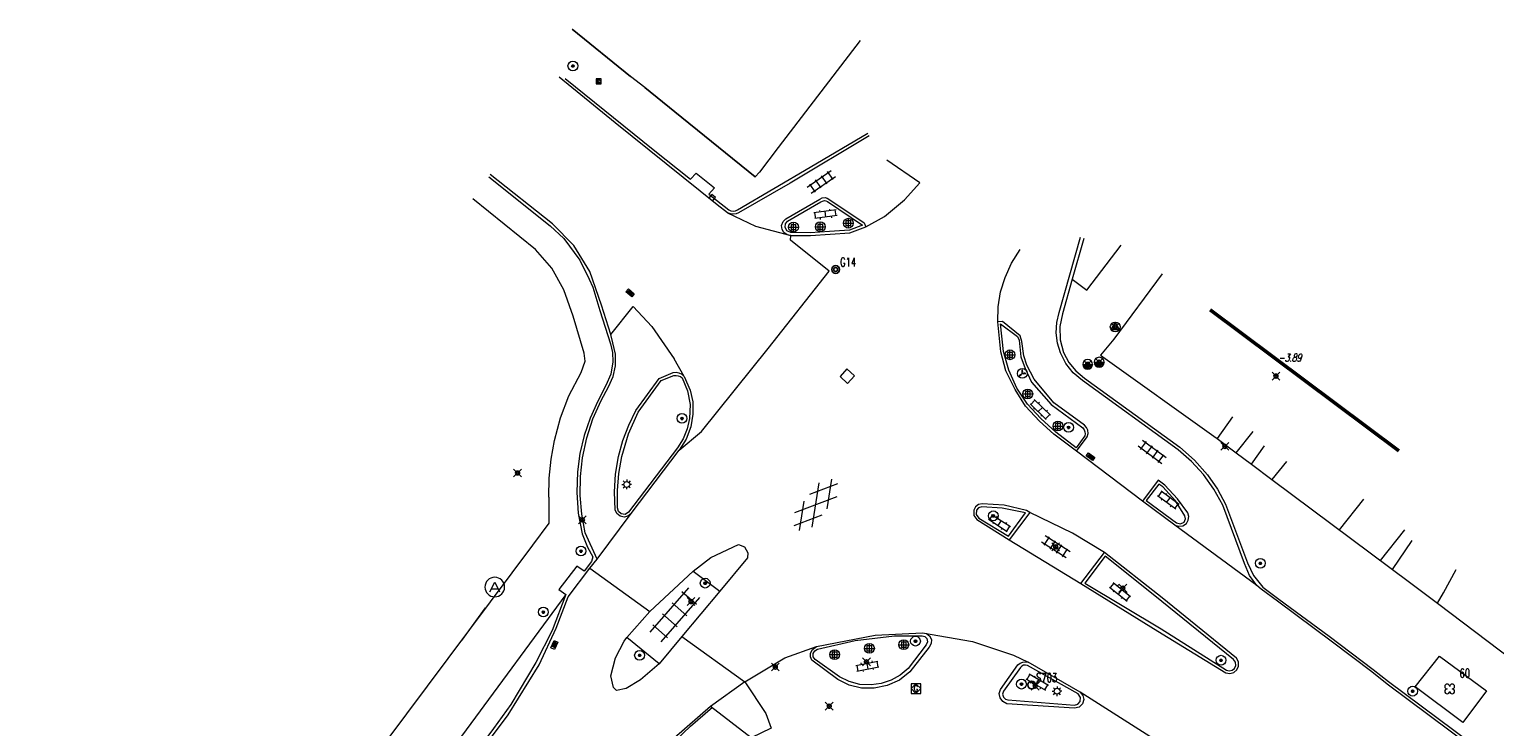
# Model space of a CAD drawing. Header units: metres. Extents: x 113132 to 113925, y 483082 to 483769.
# Tile 8 of 54: x 113223 to 113298, y 483733 to 483769. Entities that reach past the tile are written whole.
import ezdxf
from ezdxf.enums import TextEntityAlignment as Align

# ---------------------------------------------------------------- set-up
doc = ezdxf.new("R2010")
doc.units = ezdxf.units.M
doc.header["$PDMODE"] = 35
doc.header["$PDSIZE"] = 0.2
doc.layers.get('0').update_dxf_attribs({"linetype": 'CONTINUOUS', "lineweight": 18})
doc.layers.add('$detailpunten', color=4, linetype='CONTINUOUS')
doc.layers.add('M01_Verzgrslgpnt', color=7, linetype='CONTINUOUS')
for name, color, linetype, lineweight in [('ASFA_asfalt', 7, 'CONTINUOUS', 18), ('AVBK_afvalbak', 7, 'CONTINUOUS', 18), ('BDVK_verkeersbord', 7, 'CONTINUOUS', 18), ('BOOM_boom', 7, 'CONTINUOUS', 18), ('BRKR_brandkraan', 7, 'CONTINUOUS', 18), ('DRPL_dorpelhoogte', 6, 'CONTINUOUS', 18), ('GHGB_gevel_hoofdgebouw', 1, 'CONTINUOUS', 50), ('GSAF_gasafsluiter', 7, 'CONTINUOUS', 18), ('HEKW_hek_hekwerk', 3, 'RASTERHEK', 18), ('KASF_kant_asfalt', 7, 'CONTINUOUS', 18), ('KKLI_kant_klinkers', 7, 'CONTINUOUS', 18), ('KLIN_klinkers', 7, 'CONTINUOUS', 18), ('KMUU_muur_kant', 1, 'CONTINUOUS', 25), ('KOLK_straatkolk', 7, 'CONTINUOUS', 18), ('KOVM_kant_overig_materiaal', 6, 'CONTINUOUS', 18), ('KTEG_kant_tegels', 7, 'CONTINUOUS', 18), ('LNTP_lantaarnpaal', 7, 'CONTINUOUS', 18), ('PLBE_paal_beton', 7, 'CONTINUOUS', 18), ('RPUT_rioolput_inspectieput', 7, 'CONTINUOUS', 18), ('TGLS_tegels', 7, 'CONTINUOUS', 18), ('TKLK_trottoirkolk', 7, 'CONTINUOUS', 18), ('WAPU_Waterleidingput_afsluiter', 7, 'CONTINUOUS', 18), ('WGWZ_bewegwijzeringsobject', 7, 'CONTINUOUS', 18)]:
    doc.layers.add(name, color=color, linetype=linetype, lineweight=lineweight)
doc.layers.add('Defpoints2', color=11, linetype='CONTINUOUS', lineweight=18, plot=False)
doc.styles.add('Romans', font='romans.shx', dxfattribs={"width": 0.7, "height": 2})
doc.styles.get("Standard").update_dxf_attribs({"font": 'romans.shx', "height": 0.9})
doc.linetypes.add('RASTERHEK', pattern='A,7,-1,[101,fgm.shx,S=0.5,R=0,X=0,Y=0],-2', length=10)

# ---------------------------------------------------------------- blocks, each defined once
blk = doc.blocks.new('BOOM-flat-3')
at = {"layer": 'BOOM_boom'}
for centre, start, end in [((-0.125, 0.125), 0, 270), ((-0.125, -0.125), 90, 0), ((0.125, 0.125), 270, 180), ((0.125, -0.125), 180, 90)]:
    blk.add_arc(centre, 0.125, start, end, dxfattribs=at)
at = {"layer": 'BOOM_boom', "style": 'Romans', "width": 0.7}
for tag, p in [('STAMDIAMETER', (0.5, 0.575)), ('KRUINDIAMETER', (0.5, -0.175)), ('SOORT', (0.5, -0.875))]:
    blk.add_attdef(tag, p, '', height=0.45, dxfattribs=at)
blk = doc.blocks.new('mvpnt-flat-116')
at = {"layer": '$detailpunten', "linetype": 'Continuous'}
blk.add_point((0, 0), dxfattribs=at)
blk = doc.blocks.new('mvpnt-flat-117')
at = {"layer": '$detailpunten', "linetype": 'Continuous'}
blk.add_point((0, 0), dxfattribs=at)
blk = doc.blocks.new('mvpnt-flat-624')
at = {"layer": '$detailpunten', "linetype": 'Continuous'}
blk.add_point((0, 0), dxfattribs=at)
blk = doc.blocks.new('mvpnt-flat-625')
at = {"layer": '$detailpunten', "linetype": 'Continuous'}
blk.add_point((0, 0), dxfattribs=at)
blk = doc.blocks.new('mvpnt-flat-626')
at = {"layer": '$detailpunten', "linetype": 'Continuous'}
blk.add_point((0, 0), dxfattribs=at)
blk = doc.blocks.new('mvpnt-flat-627')
at = {"layer": '$detailpunten', "linetype": 'Continuous'}
blk.add_point((0, 0), dxfattribs=at)
blk = doc.blocks.new('mvpnt-flat-628')
at = {"layer": '$detailpunten', "linetype": 'Continuous'}
blk.add_point((0, 0), dxfattribs=at)
blk = doc.blocks.new('mvpnt-flat-629')
at = {"layer": '$detailpunten', "linetype": 'Continuous'}
blk.add_point((0, 0), dxfattribs=at)
blk = doc.blocks.new('mvpnt-flat-630')
at = {"layer": '$detailpunten', "linetype": 'Continuous'}
blk.add_point((0, 0), dxfattribs=at)
blk = doc.blocks.new('mvpnt-flat-811')
at = {"layer": '$detailpunten', "linetype": 'Continuous'}
blk.add_point((0, 0), dxfattribs=at)
blk = doc.blocks.new('mvpnt-flat-812')
at = {"layer": '$detailpunten', "linetype": 'Continuous'}
blk.add_point((0, 0), dxfattribs=at)
blk = doc.blocks.new('mvpnt-flat-813')
at = {"layer": '$detailpunten', "linetype": 'Continuous'}
blk.add_point((0, 0), dxfattribs=at)
blk = doc.blocks.new('mvpnt-flat-814')
at = {"layer": '$detailpunten', "linetype": 'Continuous'}
blk.add_point((0, 0), dxfattribs=at)
blk = doc.blocks.new('mvpnt-flat-815')
at = {"layer": '$detailpunten', "linetype": 'Continuous'}
blk.add_point((0, 0), dxfattribs=at)
blk = doc.blocks.new('ASFA-M-flat-2')
at = {"layer": 'ASFA_asfalt', "linetype": 'Continuous'}
for points in [[(1.115, 1.075), (-0.311, 0.529)], [(-0.181, -1.135), (0.181, 1.135)], [(0.582, -0.195), (0.823, 1.312)], [(1.074, 0.411), (-1.073, -0.411)], [(-0.822, -1.313), (-0.583, 0.193)], [(0.309, -0.531), (-1.115, -1.076)]]:
    blk.add_lwpolyline(points, dxfattribs=at)
blk = doc.blocks.new('TGLS-flat-6')
at = {"layer": 'TGLS_tegels'}
for points in [[(0.706, 1.376), (-1.27, -0.882)], [(1.27, 0.882), (-0.706, -1.376)], [(1.117, 0.517), (0.365, 1.176)], [(-0.623, 0.047), (0.129, -0.612)], [(-0.129, 0.612), (0.623, -0.047)], [(-1.117, -0.517), (-0.365, -1.176)]]:
    blk.add_lwpolyline(points, dxfattribs=at)
blk = doc.blocks.new('GSAF-flat-2')
at = {"layer": 'GSAF_gasafsluiter'}
for points in [[(0.25, -0.25), (0.25, 0.25), (-0.25, 0.25), (-0.25, -0.25)], [(0, -0.25), (0.25, 0), (0, 0.25), (-0.25, 0)]]:
    blk.add_lwpolyline(points, close=True, dxfattribs=at)
at = {"layer": 'GSAF_gasafsluiter', "style": 'Romans', "width": 0.7}
blk.add_text('G', height=0.3, dxfattribs=at).set_placement((-0.116, -0.142))
blk = doc.blocks.new('BDVK-flat-2')
at = {"layer": 'BDVK_verkeersbord'}
for points in [[(-0.062, 0), (0.062, 0)], [(-0.057, 0.025), (0.057, 0.025)], [(-0.038, 0.05), (0.038, 0.05)], [(-0.057, -0.025), (0.057, -0.025)], [(-0.038, -0.05), (0.038, -0.05)]]:
    blk.add_lwpolyline(points, dxfattribs=at)
for radius in [0.25, 0.0625]:
    blk.add_circle((0, 0), radius, dxfattribs=at)
blk = doc.blocks.new('BDVK-flat-3')
at = {"layer": 'BDVK_verkeersbord'}
for points in [[(-0.062, 0), (0.062, 0)], [(-0.057, 0.025), (0.057, 0.025)], [(-0.038, 0.05), (0.038, 0.05)], [(-0.057, -0.025), (0.057, -0.025)], [(-0.038, -0.05), (0.038, -0.05)]]:
    blk.add_lwpolyline(points, dxfattribs=at)
for radius in [0.25, 0.0625]:
    blk.add_circle((0, 0), radius, dxfattribs=at)
blk = doc.blocks.new('AVBK-flat-2')
at = {"layer": 'AVBK_afvalbak'}
for points in [[(-0.25, -0.25), (0, 0.25), (0.25, -0.25)], [(-0.175, -0.1), (0.175, -0.1)]]:
    blk.add_lwpolyline(points, dxfattribs=at)
for start, end in [(0, 180), (180, 0)]:
    blk.add_arc((0, 0), 0.5, start, end, dxfattribs=at)
blk = doc.blocks.new('BDVK-flat-6')
at = {"layer": 'BDVK_verkeersbord'}
for points in [[(-0.062, 0), (0.062, 0)], [(-0.057, 0.025), (0.057, 0.025)], [(-0.038, 0.05), (0.038, 0.05)], [(-0.057, -0.025), (0.057, -0.025)], [(-0.038, -0.05), (0.038, -0.05)]]:
    blk.add_lwpolyline(points, dxfattribs=at)
for radius in [0.25, 0.0625]:
    blk.add_circle((0, 0), radius, dxfattribs=at)
blk = doc.blocks.new('BDVK-flat-7')
at = {"layer": 'BDVK_verkeersbord'}
for points in [[(-0.062, 0), (0.062, 0)], [(-0.057, 0.025), (0.057, 0.025)], [(-0.038, 0.05), (0.038, 0.05)], [(-0.057, -0.025), (0.057, -0.025)], [(-0.038, -0.05), (0.038, -0.05)]]:
    blk.add_lwpolyline(points, dxfattribs=at)
for radius in [0.25, 0.0625]:
    blk.add_circle((0, 0), radius, dxfattribs=at)
blk = doc.blocks.new('GPON-flat-3')
at = {"layer": 'M01_Verzgrslgpnt', "color": 7}
blk.add_circle((0, 0), 0.2, dxfattribs=at)
at = {"layer": 'M01_Verzgrslgpnt', "color": 7, "style": 'Romans', "width": 0.7}
for tag, p in [('PNUM', (0.225, 0.15)), ('OMSCHRIJVING', (0.225, -0.5))]:
    blk.add_attdef(tag, p, '', height=0.45, dxfattribs=at)
blk = doc.blocks.new('RPUT-flat-11')
at = {"layer": 'RPUT_rioolput_inspectieput'}
for p, q in [((-0.016, 0.371), (-0.371, -0.016)), ((0.371, 0.016), (-0.016, 0.371)), ((0.016, -0.371), (0.371, 0.016)), ((-0.371, -0.016), (0.016, -0.371))]:
    blk.add_line(p, q, dxfattribs=at)
blk = doc.blocks.new('KOLK-flat-27')
at = {"layer": 'KOLK_straatkolk'}
for p, q in [((-0.217, 0.052), (-0.088, 0.205)), ((0.088, -0.205), (-0.217, 0.052)), ((0.082, -0.135), (-0.147, 0.058)), ((0.115, -0.097), (-0.115, 0.097)), ((-0.088, 0.205), (0.217, -0.052)), ((0.147, -0.058), (-0.082, 0.135)), ((0.217, -0.052), (0.088, -0.205))]:
    blk.add_line(p, q, dxfattribs=at)
blk = doc.blocks.new('BDVK-flat-18')
at = {"layer": 'BDVK_verkeersbord'}
for points in [[(-0.062, 0), (0.062, 0)], [(-0.057, 0.025), (0.057, 0.025)], [(-0.038, 0.05), (0.038, 0.05)], [(-0.057, -0.025), (0.057, -0.025)], [(-0.038, -0.05), (0.038, -0.05)]]:
    blk.add_lwpolyline(points, dxfattribs=at)
for radius in [0.25, 0.0625]:
    blk.add_circle((0, 0), radius, dxfattribs=at)
blk = doc.blocks.new('GSAF-flat-9')
at = {"layer": 'GSAF_gasafsluiter'}
for points in [[(0.125, -0.125), (0.125, 0.125), (-0.125, 0.125), (-0.125, -0.125)], [(0, -0.125), (0.125, 0), (0, 0.125), (-0.125, 0)]]:
    blk.add_lwpolyline(points, close=True, dxfattribs=at)
at = {"layer": 'GSAF_gasafsluiter', "style": 'Romans', "width": 0.7}
blk.add_text('G', height=0.15, dxfattribs=at).set_placement((-0.058, -0.071))
blk = doc.blocks.new('TKLK-flat-37')
at = {"layer": 'TKLK_trottoirkolk'}
for points in [[(0.056, 0.274), (-0.098, 0.077)], [(0.252, 0.12), (0.056, 0.274)], [(0.098, -0.077), (0.252, 0.12)]]:
    blk.add_lwpolyline(points, dxfattribs=at)
blk = doc.blocks.new('TGLS-flat-8')
at = {"layer": 'TGLS_tegels'}
for points in [[(-0.722, -0.277), (0.507, 0.584)], [(-0.507, -0.584), (0.722, 0.277)], [(-0.01, -0.312), (-0.297, 0.097)], [(0.297, -0.097), (0.01, 0.312)], [(0.604, 0.118), (0.317, 0.528)], [(-0.604, -0.118), (-0.317, -0.528)]]:
    blk.add_lwpolyline(points, dxfattribs=at)
blk = doc.blocks.new('KLIN-flat-4')
at = {"layer": 'KLIN_klinkers'}
for p, q in [((0.517, 0.452), (-0.622, 0.294)), ((0.559, 0.155), (-0.58, -0.003)), ((-0.531, 0.004), (-0.572, 0.301)), ((-0.312, 0.337), (-0.322, 0.412)), ((-0.285, -0.038), (-0.296, 0.037)), ((-0.011, 0.076), (-0.052, 0.373)), ((0.207, 0.409), (0.197, 0.484)), ((0.284, 0.041), (0.273, 0.116)), ((0.509, 0.148), (0.468, 0.446))]:
    blk.add_line(p, q, dxfattribs=at)
blk = doc.blocks.new('PLBE-flat-22')
at = {"layer": 'PLBE_paal_beton'}
for points in [[(-0.25, 0), (0.25, 0)], [(-0.125, -0.125), (0.125, -0.125), (0.125, 0.125), (-0.125, 0.125), (-0.125, -0.125)], [(0, -0.25), (0, 0.25)]]:
    blk.add_lwpolyline(points, dxfattribs=at)
blk.add_circle((0, 0), 0.25, dxfattribs=at)
blk = doc.blocks.new('PLBE-flat-23')
at = {"layer": 'PLBE_paal_beton'}
for points in [[(-0.25, 0), (0.25, 0)], [(-0.125, -0.125), (0.125, -0.125), (0.125, 0.125), (-0.125, 0.125), (-0.125, -0.125)], [(0, -0.25), (0, 0.25)]]:
    blk.add_lwpolyline(points, dxfattribs=at)
blk.add_circle((0, 0), 0.25, dxfattribs=at)
blk = doc.blocks.new('PLBE-flat-24')
at = {"layer": 'PLBE_paal_beton'}
for points in [[(-0.25, 0), (0.25, 0)], [(-0.125, -0.125), (0.125, -0.125), (0.125, 0.125), (-0.125, 0.125), (-0.125, -0.125)], [(0, -0.25), (0, 0.25)]]:
    blk.add_lwpolyline(points, dxfattribs=at)
blk.add_circle((0, 0), 0.25, dxfattribs=at)
blk = doc.blocks.new('BDVK-flat-19')
at = {"layer": 'BDVK_verkeersbord'}
for points in [[(-0.062, 0), (0.062, 0)], [(-0.057, 0.025), (0.057, 0.025)], [(-0.038, 0.05), (0.038, 0.05)], [(-0.057, -0.025), (0.057, -0.025)], [(-0.038, -0.05), (0.038, -0.05)]]:
    blk.add_lwpolyline(points, dxfattribs=at)
for radius in [0.25, 0.0625]:
    blk.add_circle((0, 0), radius, dxfattribs=at)
blk = doc.blocks.new('LNTP-flat-29')
at = {"layer": 'LNTP_lantaarnpaal'}
for points in [[(-0.25, 0), (-0.15, 0)], [(-0.177, 0.177), (-0.106, 0.106)], [(0, 0.25), (0, 0.15)], [(0.177, 0.177), (0.106, 0.106)], [(0.25, 0), (0.15, 0)], [(-0.177, -0.177), (-0.106, -0.106)], [(0, -0.25), (0, -0.15)], [(0.177, -0.177), (0.106, -0.106)]]:
    blk.add_lwpolyline(points, dxfattribs=at)
blk.add_circle((0, 0), 0.15, dxfattribs=at)
blk = doc.blocks.new('BDVK-flat-20')
at = {"layer": 'BDVK_verkeersbord'}
for points in [[(-0.062, 0), (0.062, 0)], [(-0.057, 0.025), (0.057, 0.025)], [(-0.038, 0.05), (0.038, 0.05)], [(-0.057, -0.025), (0.057, -0.025)], [(-0.038, -0.05), (0.038, -0.05)]]:
    blk.add_lwpolyline(points, dxfattribs=at)
for radius in [0.25, 0.0625]:
    blk.add_circle((0, 0), radius, dxfattribs=at)
blk = doc.blocks.new('BDVK-flat-21')
at = {"layer": 'BDVK_verkeersbord'}
for points in [[(-0.062, 0), (0.062, 0)], [(-0.057, 0.025), (0.057, 0.025)], [(-0.038, 0.05), (0.038, 0.05)], [(-0.057, -0.025), (0.057, -0.025)], [(-0.038, -0.05), (0.038, -0.05)]]:
    blk.add_lwpolyline(points, dxfattribs=at)
for radius in [0.25, 0.0625]:
    blk.add_circle((0, 0), radius, dxfattribs=at)
blk = doc.blocks.new('KLIN-flat-5')
at = {"layer": 'KLIN_klinkers'}
for p, q in [((-0.482, 0.222), (-0.645, -0.03)), ((-0.524, 0.249), (0.44, -0.379)), ((-0.241, 0.155), (-0.282, 0.092)), ((-0.687, -0.002), (0.276, -0.63)), ((-0.425, -0.173), (-0.466, -0.236)), ((-0.042, -0.065), (-0.205, -0.316)), ((0.014, -0.459), (-0.026, -0.522)), ((0.24, -0.159), (0.199, -0.222)), ((0.398, -0.351), (0.234, -0.603))]:
    blk.add_line(p, q, dxfattribs=at)
blk = doc.blocks.new('TGLS-flat-9')
at = {"layer": 'TGLS_tegels'}
for points in [[(0.532, -0.561), (-0.733, 0.244)], [(-0.341, 0.513), (-0.609, 0.091)], [(0.733, -0.244), (-0.532, 0.561)], [(-0.024, 0.312), (-0.292, -0.11)], [(0.292, 0.11), (0.024, -0.312)], [(0.341, -0.513), (0.609, -0.091)]]:
    blk.add_lwpolyline(points, dxfattribs=at)
blk = doc.blocks.new('KLIN-flat-6')
at = {"layer": 'KLIN_klinkers'}
for p, q in [((-0.684, 0.063), (0.216, -0.653)), ((-0.459, 0.266), (-0.645, 0.031)), ((-0.498, 0.297), (0.402, -0.418)), ((-0.226, 0.177), (-0.272, 0.118)), ((-0.439, -0.132), (-0.486, -0.191)), ((-0.048, -0.06), (-0.234, -0.295)), ((-0.029, -0.459), (-0.076, -0.517)), ((0.224, -0.181), (0.177, -0.239)), ((0.363, -0.387), (0.177, -0.622))]:
    blk.add_line(p, q, dxfattribs=at)
blk = doc.blocks.new('KLIN-flat-7')
at = {"layer": 'KLIN_klinkers'}
for p, q in [((0.537, -0.219), (-0.461, 0.353)), ((-0.417, 0.328), (-0.268, 0.589)), ((0.686, 0.041), (-0.311, 0.613)), ((-0.249, 0.145), (-0.211, 0.21)), ((-0.04, 0.458), (-0.003, 0.523)), ((0.038, 0.067), (0.187, 0.327)), ((0.415, 0.197), (0.452, 0.262)), ((0.493, -0.194), (0.643, 0.066)), ((0.25, -0.141), (0.287, -0.076))]:
    blk.add_line(p, q, dxfattribs=at)
blk = doc.blocks.new('KLIN-flat-8')
at = {"layer": 'KLIN_klinkers'}
for p, q in [((-0.548, -0.188), (0.579, 0.037)), ((0.283, 0.054), (0.297, -0.019)), ((0.53, 0.028), (0.589, -0.267)), ((-0.499, -0.178), (-0.441, -0.473)), ((-0.49, -0.482), (0.638, -0.257)), ((-0.281, -0.058), (-0.266, -0.132)), ((-0.183, -0.421), (-0.168, -0.495)), ((0.015, -0.075), (0.074, -0.37)), ((0.332, -0.318), (0.346, -0.392))]:
    blk.add_line(p, q, dxfattribs=at)
blk = doc.blocks.new('PLBE-flat-25')
at = {"layer": 'PLBE_paal_beton'}
for points in [[(-0.25, 0), (0.25, 0)], [(-0.125, -0.125), (0.125, -0.125), (0.125, 0.125), (-0.125, 0.125), (-0.125, -0.125)], [(0, -0.25), (0, 0.25)]]:
    blk.add_lwpolyline(points, dxfattribs=at)
blk.add_circle((0, 0), 0.25, dxfattribs=at)
blk = doc.blocks.new('PLBE-flat-26')
at = {"layer": 'PLBE_paal_beton'}
for points in [[(-0.25, 0), (0.25, 0)], [(-0.125, -0.125), (0.125, -0.125), (0.125, 0.125), (-0.125, 0.125), (-0.125, -0.125)], [(0, -0.25), (0, 0.25)]]:
    blk.add_lwpolyline(points, dxfattribs=at)
blk.add_circle((0, 0), 0.25, dxfattribs=at)
blk = doc.blocks.new('PLBE-flat-27')
at = {"layer": 'PLBE_paal_beton'}
for points in [[(-0.25, 0), (0.25, 0)], [(-0.125, -0.125), (0.125, -0.125), (0.125, 0.125), (-0.125, 0.125), (-0.125, -0.125)], [(0, -0.25), (0, 0.25)]]:
    blk.add_lwpolyline(points, dxfattribs=at)
blk.add_circle((0, 0), 0.25, dxfattribs=at)
blk = doc.blocks.new('BDVK-flat-22')
at = {"layer": 'BDVK_verkeersbord'}
for points in [[(-0.062, 0), (0.062, 0)], [(-0.057, 0.025), (0.057, 0.025)], [(-0.038, 0.05), (0.038, 0.05)], [(-0.057, -0.025), (0.057, -0.025)], [(-0.038, -0.05), (0.038, -0.05)]]:
    blk.add_lwpolyline(points, dxfattribs=at)
for radius in [0.25, 0.0625]:
    blk.add_circle((0, 0), radius, dxfattribs=at)
blk = doc.blocks.new('BDVK-flat-23')
at = {"layer": 'BDVK_verkeersbord'}
for points in [[(-0.062, 0), (0.062, 0)], [(-0.057, 0.025), (0.057, 0.025)], [(-0.038, 0.05), (0.038, 0.05)], [(-0.057, -0.025), (0.057, -0.025)], [(-0.038, -0.05), (0.038, -0.05)]]:
    blk.add_lwpolyline(points, dxfattribs=at)
for radius in [0.25, 0.0625]:
    blk.add_circle((0, 0), radius, dxfattribs=at)
blk = doc.blocks.new('LNTP-flat-30')
at = {"layer": 'LNTP_lantaarnpaal'}
for points in [[(-0.25, 0), (-0.15, 0)], [(-0.177, 0.177), (-0.106, 0.106)], [(0, 0.25), (0, 0.15)], [(0.177, 0.177), (0.106, 0.106)], [(0.25, 0), (0.15, 0)], [(-0.177, -0.177), (-0.106, -0.106)], [(0, -0.25), (0, -0.15)], [(0.177, -0.177), (0.106, -0.106)]]:
    blk.add_lwpolyline(points, dxfattribs=at)
blk.add_circle((0, 0), 0.15, dxfattribs=at)
blk = doc.blocks.new('TGLS-flat-10')
at = {"layer": 'TGLS_tegels'}
for points in [[(0.491, -0.597), (-0.714, 0.296)], [(-0.303, 0.536), (-0.601, 0.134)], [(0.714, -0.296), (-0.491, 0.597)], [(-0.002, 0.312), (-0.299, -0.089)], [(0.299, 0.089), (0.002, -0.312)], [(0.303, -0.536), (0.601, -0.134)]]:
    blk.add_lwpolyline(points, dxfattribs=at)
blk = doc.blocks.new('KLIN-flat-9')
at = {"layer": 'KLIN_klinkers'}
for p, q in [((0.508, -0.279), (-0.417, 0.403)), ((-0.377, 0.374), (-0.199, 0.615)), ((0.686, -0.037), (-0.239, 0.645)), ((-0.231, 0.172), (-0.186, 0.233)), ((0.012, 0.459), (0.057, 0.52)), ((0.045, 0.062), (0.223, 0.304)), ((0.434, 0.148), (0.479, 0.209)), ((0.232, -0.168), (0.276, -0.108)), ((0.468, -0.249), (0.646, -0.008))]:
    blk.add_line(p, q, dxfattribs=at)
blk = doc.blocks.new('KLIN-flat-10')
at = {"layer": 'KLIN_klinkers'}
for p, q in [((-0.674, 0.132), (0.148, -0.672)), ((-0.429, 0.312), (-0.639, 0.097)), ((-0.465, 0.347), (0.357, -0.457)), ((-0.206, 0.199), (-0.259, 0.145)), ((-0.451, -0.087), (-0.503, -0.14)), ((-0.054, -0.055), (-0.263, -0.27)), ((-0.076, -0.453), (-0.128, -0.507)), ((0.322, -0.422), (0.112, -0.637)), ((0.204, -0.203), (0.152, -0.256))]:
    blk.add_line(p, q, dxfattribs=at)
blk = doc.blocks.new('PLBE-flat-28')
at = {"layer": 'PLBE_paal_beton'}
for points in [[(-0.25, 0), (0.25, 0)], [(-0.125, -0.125), (0.125, -0.125), (0.125, 0.125), (-0.125, 0.125), (-0.125, -0.125)], [(0, -0.25), (0, 0.25)]]:
    blk.add_lwpolyline(points, dxfattribs=at)
blk.add_circle((0, 0), 0.25, dxfattribs=at)
blk = doc.blocks.new('PLBE-flat-29')
at = {"layer": 'PLBE_paal_beton'}
for points in [[(-0.25, 0), (0.25, 0)], [(-0.125, -0.125), (0.125, -0.125), (0.125, 0.125), (-0.125, 0.125), (-0.125, -0.125)], [(0, -0.25), (0, 0.25)]]:
    blk.add_lwpolyline(points, dxfattribs=at)
blk.add_circle((0, 0), 0.25, dxfattribs=at)
blk = doc.blocks.new('PLBE-flat-30')
at = {"layer": 'PLBE_paal_beton'}
for points in [[(-0.25, 0), (0.25, 0)], [(-0.125, -0.125), (0.125, -0.125), (0.125, 0.125), (-0.125, 0.125), (-0.125, -0.125)], [(0, -0.25), (0, 0.25)]]:
    blk.add_lwpolyline(points, dxfattribs=at)
blk.add_circle((0, 0), 0.25, dxfattribs=at)
blk = doc.blocks.new('WGWZ-flat-1')
at = {"layer": 'WGWZ_bewegwijzeringsobject'}
for points in [[(0, 0), (-0.133, -0.133), (-0.08, -0.044), (-0.044, -0.08), (-0.133, -0.133)], [(0, 0), (0, 0.188), (-0.025, 0.087), (0.025, 0.087), (0, 0.188)], [(0.025, 0.087), (-0.025, 0.087)], [(0, 0), (0.188, 0), (0.087, 0.025), (0.087, -0.025), (0.188, 0)], [(0.087, 0.025), (0.087, -0.025)], [(-0.044, -0.08), (-0.08, -0.044)]]:
    blk.add_lwpolyline(points, dxfattribs=at)
blk.add_circle((0, 0), 0.25, dxfattribs=at)
blk = doc.blocks.new('BDVK-flat-24')
at = {"layer": 'BDVK_verkeersbord'}
for points in [[(-0.062, 0), (0.062, 0)], [(-0.057, 0.025), (0.057, 0.025)], [(-0.038, 0.05), (0.038, 0.05)], [(-0.057, -0.025), (0.057, -0.025)], [(-0.038, -0.05), (0.038, -0.05)]]:
    blk.add_lwpolyline(points, dxfattribs=at)
for radius in [0.25, 0.0625]:
    blk.add_circle((0, 0), radius, dxfattribs=at)
blk = doc.blocks.new('KOLK-flat-28')
at = {"layer": 'KOLK_straatkolk'}
for p, q in [((-0.219, 0.044), (-0.096, 0.202)), ((0.096, -0.202), (-0.219, 0.044)), ((-0.149, 0.053), (0.088, -0.132)), ((-0.118, 0.092), (0.118, -0.092)), ((-0.096, 0.202), (0.219, -0.044)), ((-0.088, 0.132), (0.149, -0.053)), ((0.219, -0.044), (0.096, -0.202))]:
    blk.add_line(p, q, dxfattribs=at)
blk = doc.blocks.new('BRKR-flat-3')
at = {"color": 1}
blk.add_circle((0, 0), 0.25, dxfattribs=at)
at = {"layer": 'BRKR_brandkraan'}
blk.add_lwpolyline([(0, 0.25), (-0.217, -0.125), (0.216, -0.125), (0, 0.25)], dxfattribs=at)
blk = doc.blocks.new('KOLK-flat-29')
at = {"layer": 'KOLK_straatkolk'}
for p, q in [((-0.175, -0.139), (-0.006, 0.224)), ((0.018, 0.157), (-0.109, -0.115)), ((0.063, 0.136), (-0.063, -0.136)), ((0.109, 0.115), (-0.018, -0.157)), ((-0.006, 0.224), (0.175, 0.139)), ((0.175, 0.139), (0.006, -0.224)), ((0.006, -0.224), (-0.175, -0.139))]:
    blk.add_line(p, q, dxfattribs=at)
blk = doc.blocks.new('WAPU-flat-21')
at = {"layer": 'WAPU_Waterleidingput_afsluiter'}
blk.add_lwpolyline([(-0.25, 0), (0.25, 0), (0.225, -0.05), (-0.225, -0.05), (-0.2, -0.1), (0.2, -0.1), (0.175, -0.15), (-0.175, -0.15), (-0.1, -0.2), (0.1, -0.2), (0, -0.25)], dxfattribs=at)
for start, end in [(90, 270), (270, 90)]:
    blk.add_arc((0, 0), 0.25, start, end, dxfattribs=at)
blk = doc.blocks.new('WAPU-flat-22')
at = {"layer": 'WAPU_Waterleidingput_afsluiter'}
blk.add_lwpolyline([(-0.25, 0), (0.25, 0), (0.225, -0.05), (-0.225, -0.05), (-0.2, -0.1), (0.2, -0.1), (0.175, -0.15), (-0.175, -0.15), (-0.1, -0.2), (0.1, -0.2), (0, -0.25)], dxfattribs=at)
for start, end in [(90, 270), (270, 90)]:
    blk.add_arc((0, 0), 0.25, start, end, dxfattribs=at)
blk = doc.blocks.new('BDVK-flat-68')
at = {"layer": 'BDVK_verkeersbord'}
for points in [[(-0.062, 0), (0.062, 0)], [(-0.057, 0.025), (0.057, 0.025)], [(-0.038, 0.05), (0.038, 0.05)], [(-0.057, -0.025), (0.057, -0.025)], [(-0.038, -0.05), (0.038, -0.05)]]:
    blk.add_lwpolyline(points, dxfattribs=at)
for radius in [0.25, 0.0625]:
    blk.add_circle((0, 0), radius, dxfattribs=at)
blk = doc.blocks.new('BDVK-flat-69')
at = {"layer": 'BDVK_verkeersbord'}
for points in [[(-0.062, 0), (0.062, 0)], [(-0.057, 0.025), (0.057, 0.025)], [(-0.038, 0.05), (0.038, 0.05)], [(-0.057, -0.025), (0.057, -0.025)], [(-0.038, -0.05), (0.038, -0.05)]]:
    blk.add_lwpolyline(points, dxfattribs=at)
for radius in [0.25, 0.0625]:
    blk.add_circle((0, 0), radius, dxfattribs=at)
blk = doc.blocks.new('GPVZ-flat-21')
at = {"layer": 'M01_Verzgrslgpnt', "color": 7}
blk.add_circle((0, 0), 0.2, dxfattribs=at)
at = {"layer": 'M01_Verzgrslgpnt', "color": 1}
blk.add_circle((0, 0), 0.1, dxfattribs=at)
at = {"layer": 'M01_Verzgrslgpnt', "color": 7, "style": 'Romans', "width": 0.7}
for tag, p in [('PNUM', (0.225, 0.15)), ('OMSCHRIJVING', (0.225, -0.5))]:
    blk.add_attdef(tag, p, '', height=0.45, dxfattribs=at)

msp = doc.modelspace()

# ---------------------------------------------------------------- linework, layer by layer
at = {"layer": 'Defpoints2'}
msp.add_lwpolyline([(113246.304, 483739.315), (113245.112, 483737.648)], dxfattribs=at)
at = {"layer": 'GHGB_gevel_hoofdgebouw'}
msp.add_lwpolyline([(113292.964, 483747.327), (113283.334, 483754.534)], dxfattribs=at)
at = {"layer": 'HEKW_hek_hekwerk'}
msp.add_polyline3d([(113265.467, 483768.28, 0), (113261.264, 483762.82, 0), (113260.322, 483761.562, 0)], dxfattribs=at)
at = {"layer": 'KASF_kant_asfalt'}
for points in [[(113251.66, 483741.337, 0), (113252.032, 483741.791, 0), (113253.759, 483744.133, 0), (113256.212, 483747.37, 0), (113257.36, 483748.311, 0), (113260.766, 483752.559, 0), (113263.878, 483756.501, 0), (113261.902, 483758.081, 0), (113261.915, 483758.327, 0), (113262.928, 483758.329, 0), (113264.935, 483758.456, 0), (113265.74, 483758.761, 0), (113266.701, 483759.295, 0), (113267.727, 483760.14, 0), (113268.507, 483761.015, 0)], [(113285.708, 483740.452, 0), (113281.527, 483743.539, 0), (113279.867, 483744.768, 0), (113276.497, 483747.318, 0), (113275.348, 483748.182, 0), (113274.61, 483748.85, 0), (113273.908, 483749.613, 0), (113273.37, 483750.468, 0), (113272.893, 483751.413, 0), (113272.649, 483752.383, 0), (113272.486, 483753.912, 0), (113272.509, 483754.682, 0), (113272.632, 483755.443, 0), (113272.855, 483756.18, 0), (113273.191, 483756.918, 0), (113273.627, 483757.602, 0)], [(113274.124, 483744.184, 0), (113273.959, 483744.288, 0), (113272.808, 483744.558, 0), (113271.688, 483744.624, 0), (113271.5, 483744.581, 0), (113271.346, 483744.464, 0), (113271.256, 483744.293, 0), (113271.261, 483744.034, 0), (113271.407, 483743.821, 0), (113273.071, 483742.789, 0), (113276.73, 483740.56, 0), (113280.664, 483738.128, 0), (113284.128, 483735.989, 0), (113284.331, 483735.956, 0), (113284.53, 483736.01, 0), (113284.688, 483736.141, 0), (113284.78, 483736.339, 0), (113284.777, 483736.557, 0), (113284.678, 483736.752, 0), (113280.874, 483739.823, 0), (113277.928, 483742.139, 0), (113276.297, 483743.131, 0), (113274.124, 483744.184, 0)], [(113251.66, 483741.337, 0), (113254.72, 483739.124, 0), (113256.93, 483741.188, 0), (113257.841, 483741.888, 0), (113259.254, 483742.54, 0), (113259.555, 483742.436, 0), (113259.731, 483742.13, 0), (113259.705, 483741.862, 0), (113258.299, 483740.167, 0), (113256.359, 483737.847, 0), (113259.571, 483735.544, 0), (113261.615, 483736.769, 0), (113263.223, 483737.342, 0), (113266.22, 483737.911, 0), (113268.635, 483738.045, 0), (113271.188, 483737.587, 0), (113273.285, 483736.893, 0), (113274.044, 483736.54, 0)], [(113367.356, 483679.172, 0), (113362.053, 483683.156, 0), (113359.4, 483685.164, 0), (113353.251, 483689.77, 0), (113346.84, 483694.57, 0), (113342.853, 483697.578, 0), (113338.755, 483700.663, 0), (113333.251, 483704.782, 0), (113330.872, 483706.556, 0), (113324.92, 483711.051, 0), (113307.755, 483723.909, 0), (113304.934, 483726.049, 0), (113302.123, 483728.119, 0), (113298.792, 483730.626, 0), (113292.368, 483735.423, 0), (113291.585, 483736.054, 0), (113289.579, 483737.558, 0), (113286.763, 483739.657, 0), (113285.928, 483740.262, 0), (113285.708, 483740.452, 0)], [(113282.68, 483731.198, 0), (113276.695, 483735.016, 0), (113274.044, 483736.54, 0)]]:
    msp.add_polyline3d(points, dxfattribs=at)
at = {"layer": 'KKLI_kant_klinkers'}
for points in [[(113258.693, 483759.483, 0), (113258.152, 483759.893, 0), (113252.953, 483764.079, 0), (113250.086, 483766.401, 0)], [(113252.728, 483753.272, 0), (113252.258, 483754.773, 0), (113251.648, 483756.479, 0), (113250.835, 483757.818, 0), (113249.746, 483758.925, 0), (113246.575, 483761.444, 0)], [(113258.693, 483759.483, 0), (113260.117, 483758.794, 0)], [(113260.117, 483758.794, 0), (113261.915, 483758.327, 0)], [(113252.728, 483753.272, 0), (113253.87, 483754.697, 0), (113254.823, 483753.669, 0), (113255.966, 483752.028, 0)], [(113189.317, 483656.015, 0), (113209.327, 483682.839, 0), (113226.488, 483705.79, 0), (113244.489, 483729.845, 0), (113247.48, 483733.846, 0), (113249.075, 483736.409, 0), (113249.933, 483738.27, 0), (113250.547, 483739.878, 0), (113251.66, 483741.337, 0)], [(113295.044, 483736.852, 0), (113297.441, 483735.071, 0), (113296.225, 483733.465, 0), (113293.8, 483735.279, 0), (113295.044, 483736.852, 0)], [(113259.571, 483735.544, 0), (113257.815, 483734.28, 0), (113255.961, 483732.666, 0), (113254.415, 483731.016, 0), (113252.673, 483728.889, 0), (113247.252, 483721.673, 0), (113237.215, 483708.271, 0), (113215.573, 483679.316, 0), (113195.698, 483652.673, 0)]]:
    msp.add_polyline3d(points, dxfattribs=at)
at = {"layer": 'KKLI_kant_klinkers', "linetype": 'Continuous'}
for points in [[(113284.466, 483749.07, 0), (113283.682, 483747.96, 0)], [(113284.663, 483747.225, 0), (113285.517, 483748.318, 0)], [(113285.437, 483746.646, 0), (113286.106, 483747.589, 0)], [(113287.223, 483746.793, 0), (113286.478, 483745.869, 0)]]:
    msp.add_polyline3d(points, dxfattribs=at)
at = {"layer": 'KMUU_muur_kant'}
for points in [[(113253.739, 483766.448, 0), (113250.755, 483768.85, 0)], [(113260.322, 483761.562, 0), (113260.097, 483761.316, 0), (113255.998, 483764.644, 0), (113254.467, 483765.887, 0)]]:
    msp.add_polyline3d(points, dxfattribs=at)
at = {"layer": 'KOVM_kant_overig_materiaal'}
for points in [[(113250.397, 483766.339, 0), (113254.889, 483762.714, 0), (113256.794, 483761.204, 0), (113257.079, 483761.511, 0), (113258.014, 483760.761, 0), (113257.734, 483760.426, 0), (113258.745, 483759.626, 0), (113258.857, 483759.578, 0), (113258.979, 483759.563, 0), (113259.093, 483759.582, 0), (113259.199, 483759.63, 0), (113262.905, 483761.815, 0), (113265.845, 483763.55, 0)], [(113246.501, 483761.319, 0), (113249.639, 483758.817, 0), (113250.325, 483758.163, 0), (113251.147, 483757.065, 0), (113251.62, 483756.098, 0), (113251.805, 483755.682, 0), (113252.175, 483754.501, 0), (113252.703, 483752.799, 0), (113252.809, 483752.342, 0), (113252.831, 483751.873, 0), (113252.726, 483751.248, 0), (113252.473, 483750.667, 0), (113252.057, 483749.863, 0), (113251.667, 483749.003, 0), (113251.362, 483748.109, 0), (113251.145, 483747.19, 0), (113251.018, 483746.254, 0), (113250.984, 483745.195, 0), (113251.064, 483744.139, 0), (113251.258, 483743.097, 0), (113251.539, 483742.409, 0), (113251.81, 483741.921, 0), (113251.735, 483741.681, 0), (113251.368, 483741.191, 0), (113250.991, 483741.447, 0), (113250.066, 483740.244, 0)], [(113261.923, 483758.469, 0), (113261.72, 483758.555, 0), (113261.621, 483758.752, 0), (113261.646, 483758.917, 0), (113261.751, 483759.048, 0), (113263.454, 483760.035, 0), (113263.537, 483760.083, 0), (113263.631, 483760.103, 0), (113263.713, 483760.095, 0), (113263.79, 483760.066, 0), (113265.58, 483758.846, 0), (113264.909, 483758.59, 0), (113263.886, 483758.525, 0), (113262.904, 483758.46, 0), (113261.923, 483758.469, 0)], [(113276.875, 483758.174, 0), (113276.284, 483756.095, 0), (113275.784, 483754.328, 0), (113275.648, 483753.669, 0), (113275.67, 483752.996, 0), (113275.848, 483752.347, 0), (113276.114, 483751.845, 0), (113276.474, 483751.406, 0), (113276.913, 483751.046, 0), (113281.786, 483747.51, 0), (113282.536, 483746.855, 0), (113283.196, 483746.11, 0), (113283.7, 483745.38, 0), (113284.118, 483744.598, 0), (113285.239, 483741.605, 0), (113285.541, 483740.957, 0), (113286.025, 483740.367, 0)], [(113276.481, 483747.483, 0), (113275.447, 483748.278, 0), (113274.687, 483748.978, 0), (113274.003, 483749.704, 0), (113273.454, 483750.528, 0), (113273.051, 483751.453, 0), (113272.779, 483752.405, 0), (113272.618, 483753.818, 0), (113273.499, 483753.17, 0), (113273.581, 483752.972, 0), (113273.658, 483752.124, 0), (113273.884, 483751.534, 0), (113274.215, 483750.842, 0), (113275.217, 483749.689, 0), (113276.832, 483748.501, 0), (113276.896, 483748.406, 0), (113276.933, 483748.298, 0), (113276.941, 483748.198, 0), (113276.926, 483748.099, 0), (113276.481, 483747.483, 0)], [(113255.95, 483751.18, 0), (113256.061, 483751.18, 0), (113256.171, 483751.159, 0), (113256.277, 483751.116, 0), (113256.373, 483751.054, 0), (113256.646, 483750.393, 0), (113256.773, 483749.69, 0), (113256.748, 483748.975, 0), (113256.628, 483748.445, 0), (113256.423, 483747.941, 0), (113256.139, 483747.476, 0), (113253.635, 483744.199, 0), (113253.46, 483744.086, 0), (113253.253, 483744.107, 0), (113253.112, 483744.235, 0), (113253.07, 483744.421, 0), (113253.062, 483745.301, 0), (113253.136, 483746.177, 0), (113253.293, 483747.043, 0), (113253.637, 483748.196, 0), (113254.127, 483749.296, 0), (113255.302, 483750.925, 0)], [(113255.302, 483750.925, 0), (113255.95, 483751.18, 0)], [(113280.063, 483744.792, 0), (113281.607, 483743.65, 0), (113281.812, 483743.598, 0), (113281.999, 483743.696, 0), (113282.069, 483743.85, 0), (113282.043, 483744.018, 0), (113281.562, 483744.776, 0), (113280.919, 483745.484, 0), (113280.706, 483745.624, 0), (113280.063, 483744.792, 0)], [(113273.908, 483744.16, 0), (113272.716, 483744.409, 0), (113271.669, 483744.475, 0), (113271.509, 483744.423, 0), (113271.4, 483744.294, 0), (113271.386, 483744.073, 0), (113271.525, 483743.899, 0), (113273.039, 483742.98, 0), (113273.908, 483744.16, 0)], [(113276.937, 483740.578, 0), (113280.819, 483738.235, 0), (113284.157, 483736.135, 0), (113284.305, 483736.094, 0), (113284.456, 483736.126, 0), (113284.574, 483736.225, 0), (113284.636, 483736.377, 0), (113284.614, 483736.539, 0), (113284.516, 483736.67, 0), (113280.506, 483739.926, 0), (113277.966, 483741.948, 0), (113276.937, 483740.578, 0)], [(113250.433, 483739.991, 0), (113249.732, 483738.162, 0), (113248.896, 483736.524, 0), (113247.614, 483734.386, 0), (113246.731, 483733.156, 0), (113241.927, 483726.702, 0), (113234.079, 483716.169, 0), (113226.569, 483706.185, 0), (113216.734, 483693.014, 0), (113208.831, 483682.468, 0), (113200.25, 483670.929, 0), (113191.548, 483659.293, 0), (113189.182, 483656.131, 0), (113188.513, 483655.358, 0), (113187.739, 483654.671, 0), (113186.142, 483653.504, 0), (113185.293, 483652.935, 0), (113183.453, 483650.342, 0), (113179.208, 483644.391, 0), (113176.608, 483640.632, 0), (113176.017, 483639.722, 0)], [(113250.066, 483740.244, 0), (113250.433, 483739.991, 0)], [(113286.025, 483740.367, 0), (113286.828, 483739.763, 0), (113289.401, 483737.859, 0), (113291.655, 483736.167, 0), (113292.438, 483735.553, 0), (113300.037, 483729.883, 0)], [(113268.632, 483737.882, 0), (113268.764, 483737.842, 0), (113268.86, 483737.743, 0), (113268.895, 483737.583, 0), (113268.832, 483737.431, 0), (113267.908, 483736.214, 0), (113267.501, 483735.875, 0), (113267.039, 483735.617, 0), (113266.537, 483735.449, 0), (113266.012, 483735.377, 0), (113265.449, 483735.408, 0), (113264.904, 483735.55, 0), (113264.397, 483735.797, 0), (113263.154, 483736.677, 0), (113263.059, 483736.819, 0), (113263.057, 483736.99, 0), (113263.137, 483737.125, 0), (113263.274, 483737.201, 0), (113265.201, 483737.645, 0), (113267.205, 483737.89, 0), (113268.632, 483737.882, 0)], [(113273.994, 483736.364, 0), (113273.898, 483736.389, 0), (113273.798, 483736.38, 0), (113273.714, 483736.34, 0), (113273.647, 483736.275, 0), (113272.784, 483735.066, 0), (113272.734, 483734.907, 0), (113272.779, 483734.746, 0), (113272.872, 483734.655, 0), (113272.995, 483734.612, 0), (113276.4, 483734.35, 0), (113276.572, 483734.4, 0), (113276.689, 483734.536, 0), (113276.707, 483734.743, 0), (113276.592, 483734.915, 0), (113273.994, 483736.364, 0)], [(113186.297, 483637.994, 0), (113191.405, 483644.897, 0), (113193.17, 483647.337, 0), (113193.78, 483649.126, 0), (113194.208, 483650.064, 0), (113194.682, 483650.983, 0), (113195.207, 483651.776, 0), (113202.24, 483661.232, 0), (113210.551, 483672.342, 0), (113218.516, 483683.005, 0), (113224.653, 483691.232, 0), (113232.097, 483701.21, 0), (113240.642, 483712.638, 0), (113247.007, 483721.15, 0), (113252.737, 483728.839, 0), (113253.99, 483730.402, 0), (113255.343, 483731.89, 0), (113256.796, 483733.268, 0), (113257.922, 483734.239, 0)]]:
    msp.add_polyline3d(points, dxfattribs=at)
at = {"layer": 'KTEG_kant_tegels'}
for points in [[(113254.467, 483765.887, 0), (113253.739, 483766.448, 0)], [(113265.925, 483763.414, 0), (113261.885, 483761.001, 0), (113259.247, 483759.476, 0), (113259.127, 483759.432, 0), (113259.001, 483759.413, 0), (113258.843, 483759.428, 0), (113258.693, 483759.483, 0)], [(113268.507, 483761.015, 0), (113266.827, 483762.177, 0)], [(113249.563, 483744.971, 0), (113249.585, 483745.94, 0), (113249.682, 483746.905, 0), (113249.852, 483747.859, 0), (113250.162, 483749.019, 0), (113250.581, 483750.144, 0), (113251.214, 483751.328, 0), (113251.421, 483751.908, 0), (113251.364, 483752.324, 0), (113250.807, 483754.198, 0), (113250.324, 483755.541, 0), (113249.724, 483756.651, 0), (113248.886, 483757.609, 0), (113245.675, 483760.202, 0)], [(113261.915, 483758.327, 0), (113261.726, 483758.362, 0), (113261.569, 483758.471, 0), (113261.47, 483758.636, 0), (113261.45, 483758.839, 0), (113261.521, 483759.03, 0), (113261.668, 483759.171, 0), (113263.394, 483760.174, 0), (113263.521, 483760.244, 0), (113263.665, 483760.26, 0), (113263.767, 483760.237, 0), (113263.859, 483760.186, 0), (113265.662, 483758.973, 0), (113265.74, 483758.761, 0)], [(113285.708, 483740.452, 0), (113285.342, 483740.969, 0), (113285.088, 483741.58, 0), (113283.972, 483744.556, 0), (113283.524, 483745.368, 0), (113282.983, 483746.122, 0), (113282.377, 483746.788, 0), (113281.698, 483747.381, 0), (113276.805, 483750.914, 0), (113276.339, 483751.307, 0), (113275.96, 483751.784, 0), (113275.683, 483752.327, 0), (113275.534, 483752.832, 0), (113275.473, 483753.355, 0), (113275.503, 483753.881, 0), (113275.622, 483754.395, 0), (113276.716, 483758.242, 0)], [(113276.284, 483756.095, 0), (113277.024, 483755.53, 0), (113278.786, 483757.836, 0)], [(113280.873, 483756.366, 0), (113278.404, 483753.028, 0), (113277.726, 483752.217, 0), (113283.643, 483747.989, 0), (113283.682, 483747.96, 0), (113284.663, 483747.225, 0), (113285.437, 483746.646, 0), (113286.478, 483745.869, 0), (113293.57, 483740.578, 0), (113294.94, 483739.544, 0), (113298.148, 483737.125, 0), (113299.472, 483736.127, 0), (113300.341, 483735.471, 0), (113301.104, 483734.899, 0), (113304.722, 483732.196, 0), (113306.741, 483730.685, 0), (113307.506, 483730.094, 0), (113310.091, 483728.096, 0), (113314.442, 483724.734, 0), (113315.628, 483723.817, 0), (113323.7, 483717.685, 0), (113323.905, 483717.84, 0), (113327.566, 483722.677, 0)], [(113276.497, 483747.318, 0), (113277.057, 483748.038, 0), (113277.107, 483748.206, 0), (113277.09, 483748.381, 0), (113277.02, 483748.524, 0), (113276.907, 483748.634, 0), (113275.344, 483749.775, 0), (113274.335, 483750.991, 0), (113273.967, 483751.695, 0), (113273.814, 483752.178, 0), (113273.72, 483752.909, 0), (113273.626, 483753.208, 0), (113272.734, 483753.931, 0), (113272.486, 483753.912, 0)], [(113252.032, 483741.791, 0), (113251.421, 483743.136, 0), (113251.246, 483744.088, 0), (113251.165, 483745.051, 0), (113251.177, 483746.019, 0), (113251.283, 483746.98, 0), (113251.497, 483747.985, 0), (113251.813, 483748.961, 0), (113252.228, 483749.9, 0), (113252.605, 483750.595, 0), (113252.839, 483751.116, 0), (113252.96, 483751.673, 0), (113252.962, 483752.267, 0), (113252.836, 483752.848, 0), (113252.728, 483753.272, 0)], [(113256.467, 483751.132, 0), (113255.966, 483752.028, 0)], [(113253.759, 483744.133, 0), (113253.603, 483743.996, 0), (113253.401, 483743.943, 0), (113253.198, 483743.986, 0), (113253.029, 483744.122, 0), (113252.943, 483744.321, 0), (113252.91, 483745.233, 0), (113252.971, 483746.144, 0), (113253.124, 483747.044, 0), (113253.346, 483747.852, 0), (113253.642, 483748.636, 0), (113254.011, 483749.388, 0), (113255.197, 483751.023, 0), (113255.915, 483751.335, 0), (113256.062, 483751.346, 0), (113256.207, 483751.317, 0), (113256.351, 483751.243, 0), (113256.467, 483751.132, 0), (113256.784, 483750.43, 0), (113256.91, 483749.825, 0), (113256.923, 483749.208, 0), (113256.81, 483748.552, 0), (113256.57, 483747.931, 0), (113256.212, 483747.37, 0)], [(113281.527, 483743.539, 0), (113281.729, 483743.476, 0), (113281.939, 483743.507, 0), (113282.114, 483743.626, 0), (113282.212, 483743.787, 0), (113282.239, 483743.973, 0), (113282.193, 483744.156, 0), (113281.661, 483744.882, 0), (113281.007, 483745.575, 0), (113280.667, 483745.829, 0), (113279.867, 483744.768, 0)], [(113249.563, 483744.971, 0), (113249.569, 483743.643, 0), (113248.723, 483742.509, 0), (113237.98, 483728.111, 0), (113218.192, 483701.73, 0), (113191.928, 483666.611, 0), (113181.386, 483652.565, 0), (113176.411, 483645.541, 0), (113173.874, 483641.51, 0)], [(113274.124, 483744.184, 0), (113273.071, 483742.789, 0)], [(113276.73, 483740.56, 0), (113277.928, 483742.139, 0)], [(113256.93, 483741.188, 0), (113258.299, 483740.167, 0)], [(113250.433, 483739.991, 0), (113240.249, 483726.174, 0), (113221.691, 483701.371, 0), (113220.653, 483699.984, 0), (113194.747, 483665.401, 0), (113185.293, 483652.935, 0)], [(113253.548, 483737.802, 0), (113254.72, 483739.124, 0)], [(113256.359, 483737.847, 0), (113255.19, 483736.461, 0), (113254.241, 483735.633, 0), (113253.516, 483735.196, 0), (113253.024, 483735.097, 0), (113252.859, 483735.253, 0), (113252.722, 483735.843, 0), (113252.97, 483736.765, 0), (113253.404, 483737.62, 0), (113253.548, 483737.802, 0)], [(113255.19, 483736.461, 0), (113253.548, 483737.802, 0)], [(113268.635, 483738.045, 0), (113268.84, 483738.009, 0), (113269.005, 483737.882, 0), (113269.093, 483737.694, 0), (113269.084, 483737.487, 0), (113268.983, 483737.308, 0), (113267.995, 483736.044, 0), (113267.459, 483735.629, 0), (113266.843, 483735.346, 0), (113266.18, 483735.209, 0), (113265.529, 483735.221, 0), (113264.896, 483735.373, 0), (113264.312, 483735.659, 0), (113262.983, 483736.638, 0), (113262.916, 483736.814, 0), (113262.925, 483737.001, 0), (113263.021, 483737.185, 0), (113263.223, 483737.342, 0)], [(113276.695, 483735.016, 0), (113276.833, 483734.844, 0), (113276.875, 483734.628, 0), (113276.812, 483734.416, 0), (113276.639, 483734.247, 0), (113276.404, 483734.189, 0), (113272.947, 483734.421, 0), (113272.738, 483734.526, 0), (113272.6, 483734.714, 0), (113272.563, 483734.935, 0), (113272.627, 483735.15, 0), (113273.513, 483736.398, 0), (113273.625, 483736.486, 0), (113273.756, 483736.542, 0), (113273.9, 483736.561, 0), (113274.044, 483736.54, 0)], [(113259.571, 483735.544, 0), (113260.647, 483733.915, 0), (113260.906, 483733.178, 0), (113259.894, 483732.671, 0)], [(113259.894, 483732.671, 0), (113257.815, 483734.28, 0)]]:
    msp.add_polyline3d(points, dxfattribs=at)
at = {"layer": 'KTEG_kant_tegels', "linetype": 'Continuous'}
for points in [[(113289.924, 483743.298, 0), (113291.181, 483744.863, 0)], [(113293.245, 483743.304, 0), (113292.015, 483741.738, 0)], [(113292.638, 483741.273, 0), (113293.651, 483742.749, 0)], [(113294.94, 483739.544, 0), (113295.236, 483740.088, 0), (113295.882, 483741.279, 0)]]:
    msp.add_polyline3d(points, dxfattribs=at)

# ---------------------------------------------------------------- block references
at = {"layer": 'Defpoints2'}
for name, p in [('BDVK-flat-18', (113250.79, 483766.979)), ('GSAF-flat-9', (113252.103, 483766.19)), ('TGLS-flat-8', (113263.472, 483761.062)), ('TKLK-flat-37', (113257.828, 483760.147)), ('KLIN-flat-4', (113263.721, 483759.186)), ('PLBE-flat-22', (113262.055, 483758.751)), ('PLBE-flat-23', (113263.42, 483758.768)), ('PLBE-flat-24', (113264.857, 483758.951)), ('KOLK-flat-27', (113253.711, 483755.392)), ('BRKR-flat-3', (113278.481, 483753.654)), ('mvpnt-flat-626', (113278.481, 483753.654)), ('PLBE-flat-30', (113273.106, 483752.232)), ('WAPU-flat-21', (113277.076, 483751.744)), ('mvpnt-flat-117', (113277.076, 483751.744)), ('WAPU-flat-22', (113277.661, 483751.853)), ('mvpnt-flat-116', (113277.661, 483751.853)), ('RPUT-flat-11', (113264.8, 483751.139)), ('WGWZ-flat-1', (113273.735, 483751.281)), ('mvpnt-flat-625', (113286.688, 483751.145)), ('PLBE-flat-29', (113274.017, 483750.233)), ('KLIN-flat-10', (113274.814, 483749.604)), ('BDVK-flat-19', (113256.358, 483748.986)), ('PLBE-flat-28', (113275.555, 483748.596)), ('BDVK-flat-24', (113276.098, 483748.526)), ('TGLS-flat-10', (113280.364, 483747.267)), ('mvpnt-flat-624', (113284.077, 483747.556)), ('KOLK-flat-28', (113277.217, 483747.032)), ('mvpnt-flat-815', (113247.966, 483746.196)), ('LNTP-flat-29', (113253.541, 483745.614)), ('ASFA-M-flat-2', (113263.186, 483744.569)), ('KLIN-flat-9', (113281.06, 483744.631)), ('mvpnt-flat-814', (113251.276, 483743.804)), ('BDVK-flat-21', (113272.254, 483744.011)), ('KLIN-flat-5', (113272.692, 483743.837)), ('TGLS-flat-9', (113275.443, 483742.424)), ('BDVK-flat-2', (113251.203, 483742.211)), ('mvpnt-flat-630', (113275.443, 483742.424)), ('BDVK-flat-68', (113285.893, 483741.591)), ('AVBK-flat-2', (113246.802, 483740.376)), ('BDVK-flat-6', (113257.546, 483740.574)), ('KLIN-flat-6', (113278.867, 483740.314)), ('TGLS-flat-6', (113255.992, 483738.96)), ('mvpnt-flat-629', (113278.867, 483740.314)), ('BDVK-flat-3', (113249.279, 483739.098)), ('mvpnt-flat-813', (113256.819, 483739.635)), ('KOLK-flat-29', (113249.844, 483737.419)), ('PLBE-flat-27', (113267.686, 483737.43)), ('BDVK-flat-22', (113268.283, 483737.613)), ('BDVK-flat-7', (113254.195, 483736.892)), ('PLBE-flat-25', (113264.154, 483736.924)), ('PLBE-flat-26', (113265.932, 483737.245)), ('BDVK-flat-20', (113283.886, 483736.639)), ('mvpnt-flat-812', (113261.128, 483736.291)), ('KLIN-flat-8', (113265.779, 483736.556)), ('mvpnt-flat-627', (113265.779, 483736.556)), ('GSAF-flat-2', (113268.306, 483735.191)), ('BDVK-flat-23', (113273.695, 483735.419)), ('KLIN-flat-7', (113274.393, 483735.315)), ('mvpnt-flat-628', (113274.393, 483735.315)), ('LNTP-flat-30', (113275.512, 483735.056)), ('BDVK-flat-69', (113293.664, 483735.06)), ('mvpnt-flat-811', (113263.88, 483734.291))]:
    msp.add_blockref(name, p, dxfattribs=at)
for name, p, values in [('GPVZ-flat-21', (113264.206, 483756.588), {'PNUM': 'G14'}), ('BOOM-flat-3', (113295.559, 483735.175), {'STAMDIAMETER': '60'}), ('GPON-flat-3', (113274.215, 483735.376), {'PNUM': 'S703'})]:
    msp.add_blockref(name, p, dxfattribs=at).add_auto_attribs(values)

# ---------------------------------------------------------------- texts
at = {"layer": 'DRPL_dorpelhoogte', "oblique": 15, "width": 0.7125}
msp.add_text('-3.89', height=0.4, dxfattribs=at).set_placement((113287.396, 483751.888), align=Align.CENTER)

doc.saveas('drawing.dxf')
